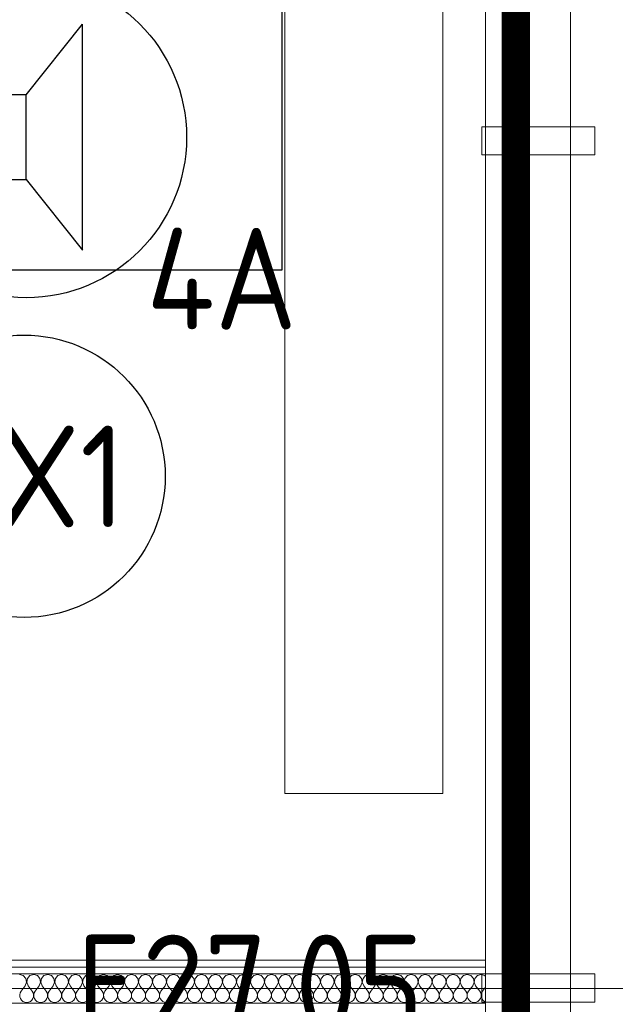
# Model space of a CAD drawing. Header units: millimetres. Extents: x -39149 to 267781, y -2340 to 58540.
# Tile 187 of 244: x 49511 to 50566, y 6872 to 8615. Entities that reach past the tile are written whole.
import ezdxf
from ezdxf.enums import TextEntityAlignment as Align

# ---------------------------------------------------------------- set-up
doc = ezdxf.new("R2010")
doc.units = ezdxf.units.MM
doc.header["$LTSCALE"] = 100
doc.header["$MEASUREMENT"] = 0
doc.linetypes.add('B0605', pattern=[141, 70, -35, 1, -35])
doc.linetypes.add('CENTER', pattern=[20, 12.5, -2.5, 2.5, -2.5])
for name, color, linetype in [('00  Bestaand', 7, 'Continuous'), ('000025--bestaand', 9, 'Continuous'), ('22 C Binnenwanden', 7, 'Continuous'), ('22 C Binnenwanden Doorsnede-arcering', 7, 'Continuous'), ('22 C Binnenwanden Laagscheidingslijnen', 7, 'Continuous'), ('45 Plafond', 7, 'Continuous'), ('73 Keuken', 7, 'Continuous'), ('A Stramien', 7, 'Continuous'), ('AL$1A---_ALGEMEEN--bestaand', 9, 'Continuous'), ('EL6122--_L', 4, 'Continuous'), ('EL6222--_KRACHT_230', 3, 'Continuous'), ('EL6311--_LICHT_BINNEN', 3, 'Continuous'), ('EL6421--_GELUID', 3, 'Continuous'), ('EL6521--bestaand', 7, 'Continuous'), ('handhaven - AL$1A---_ALGEMEEN', 8, 'Continuous'), ('INDELING--bestaand', 7, 'Continuous')]:
    doc.layers.add(name, color=color, linetype=linetype)
doc.styles.add('buro-012', font='isocp.shx', dxfattribs={"height": 120})
doc.styles.add('BURO-018', font='isocp.shx', dxfattribs={"height": 180})
doc.styles.add('GENERATED_STYLE_3', font='swiss.ttf', dxfattribs={"width": 0.96})
doc.styles.add('ISO25', font='ISO', dxfattribs={"height": 225})

# ---------------------------------------------------------------- blocks, each defined once
blk = doc.blocks.new('Slab_119_7', base_point=(34211.5, 612.1))
at = {"layer": '45 Plafond', "color": 8, "linetype": 'Continuous', "lineweight": 0}
blk.add_lwpolyline([(34211.5, 612.1, 0.066229), (50336.5, 5152.1), (50336.5, 11626.8), (48610, 11626.8), (48610, 11625), (43211.5, 11625), (43211.5, 5466.1), (41411.5, 5466.1), (41411.5, 10199.6), (34211.5, 10199.6)], format="xyb", close=True, dxfattribs=at)
blk = doc.blocks.new('Wall_59_7', base_point=(50411.5, 5109.8))
at = {"layer": '00  Bestaand', "color": 8, "linetype": 'Continuous', "lineweight": 0}
for p, q in [((50336.5, 11487.9), (50336.5, 5312.1)), ((50486.5, 5312.1), (50486.5, 11487.9))]:
    blk.add_line(p, q, dxfattribs=at)
blk = doc.blocks.new('Wall_224_7', base_point=(50329.8, 6875.9))
at = {"layer": '00  Bestaand', "color": 8, "linetype": 'Continuous', "lineweight": 0}
for p, q in [((50529.8, 6925.9), (50329.8, 6925.9)), ((50329.8, 6925.9), (50329.8, 6875.9)), ((50529.8, 6875.9), (50529.8, 6925.9)), ((50329.8, 6875.9), (50529.8, 6875.9))]:
    blk.add_line(p, q, dxfattribs=at)
blk = doc.blocks.new('Wall_225_7', base_point=(50329.8, 8375.9))
at = {"layer": '00  Bestaand', "color": 8, "linetype": 'Continuous', "lineweight": 0}
for p, q in [((50529.8, 8425.9), (50329.8, 8425.9)), ((50329.8, 8425.9), (50329.8, 8375.9)), ((50529.8, 8375.9), (50529.8, 8425.9)), ((50329.8, 8375.9), (50529.8, 8375.9))]:
    blk.add_line(p, q, dxfattribs=at)
blk = doc.blocks.new('*X908')
at = {"layer": '22 C Binnenwanden Doorsnede-arcering', "color": 8, "linetype": 'Continuous', "lineweight": 0}
for p, q in [((49517.9, 6922.9), (49511.4, 6924.8)), ((49522.5, 6917.9), (49517.9, 6922.9)), ((49529.7, 6922.9), (49525.1, 6917.9)), ((49536.2, 6924.8), (49529.7, 6922.9)), ((49542.7, 6922.9), (49536.2, 6924.8)), ((49547.3, 6917.9), (49542.7, 6922.9)), ((49554.4, 6922.9), (49549.9, 6917.9)), ((49561, 6924.8), (49554.4, 6922.9)), ((49567.5, 6922.9), (49561, 6924.8)), ((49572, 6917.9), (49567.5, 6922.9)), ((49579.2, 6922.9), (49574.6, 6917.9)), ((49585.7, 6924.8), (49579.2, 6922.9)), ((49592.2, 6922.9), (49585.7, 6924.8)), ((49596.8, 6917.9), (49592.2, 6922.9)), ((49604, 6922.9), (49599.4, 6917.9)), ((49610.5, 6924.8), (49604, 6922.9)), ((49617, 6922.9), (49610.5, 6924.8)), ((49621.6, 6917.9), (49617, 6922.9)), ((49628.7, 6922.9), (49624.2, 6917.9)), ((49635.2, 6924.8), (49628.7, 6922.9)), ((49641.7, 6922.9), (49635.2, 6924.8)), ((49646.3, 6917.9), (49641.7, 6922.9)), ((49653.5, 6922.9), (49648.9, 6917.9)), ((49660, 6924.8), (49653.5, 6922.9)), ((49666.5, 6922.9), (49660, 6924.8)), ((49671.1, 6917.9), (49666.5, 6922.9)), ((49678.3, 6922.9), (49673.7, 6917.9)), ((49684.8, 6924.8), (49678.3, 6922.9)), ((49691.3, 6922.9), (49684.8, 6924.8)), ((49695.8, 6917.9), (49691.3, 6922.9)), ((49703, 6922.9), (49698.4, 6917.9)), ((49709.5, 6924.8), (49703, 6922.9)), ((49716, 6922.9), (49709.5, 6924.8)), ((49720.6, 6917.9), (49716, 6922.9)), ((49727.8, 6922.9), (49723.2, 6917.9)), ((49734.3, 6924.8), (49727.8, 6922.9)), ((49740.8, 6922.9), (49734.3, 6924.8)), ((49745.4, 6917.9), (49740.8, 6922.9)), ((49752.5, 6922.9), (49748, 6917.9)), ((49759, 6924.8), (49752.5, 6922.9)), ((49765.6, 6922.9), (49759, 6924.8)), ((49770.1, 6917.9), (49765.6, 6922.9)), ((49777.3, 6922.9), (49772.7, 6917.9)), ((49783.8, 6924.8), (49777.3, 6922.9)), ((49790.3, 6922.9), (49783.8, 6924.8)), ((49794.9, 6917.9), (49790.3, 6922.9)), ((49802.1, 6922.9), (49797.5, 6917.9)), ((49808.6, 6924.8), (49802.1, 6922.9)), ((49815.1, 6922.9), (49808.6, 6924.8)), ((49819.6, 6917.9), (49815.1, 6922.9)), ((49826.8, 6922.9), (49822.3, 6917.9)), ((49833.3, 6924.8), (49826.8, 6922.9)), ((49839.8, 6922.9), (49833.3, 6924.8)), ((49844.4, 6917.9), (49839.8, 6922.9)), ((49851.6, 6922.9), (49847, 6917.9)), ((49858.1, 6924.8), (49851.6, 6922.9)), ((49864.6, 6922.9), (49858.1, 6924.8)), ((49869.2, 6917.9), (49864.6, 6922.9)), ((49876.3, 6922.9), (49871.8, 6917.9)), ((49882.9, 6924.8), (49876.3, 6922.9)), ((49889.4, 6922.9), (49882.9, 6924.8)), ((49893.9, 6917.9), (49889.4, 6922.9)), ((49901.1, 6922.9), (49896.5, 6917.9)), ((49907.6, 6924.8), (49901.1, 6922.9)), ((49914.1, 6922.9), (49907.6, 6924.8)), ((49918.7, 6917.9), (49914.1, 6922.9)), ((49925.9, 6922.9), (49921.3, 6917.9)), ((49932.4, 6924.8), (49925.9, 6922.9)), ((49938.9, 6922.9), (49932.4, 6924.8)), ((49943.5, 6917.9), (49938.9, 6922.9)), ((49950.6, 6922.9), (49946.1, 6917.9)), ((49957.1, 6924.8), (49950.6, 6922.9)), ((49963.7, 6922.9), (49957.1, 6924.8)), ((49968.2, 6917.9), (49963.7, 6922.9)), ((49975.4, 6922.9), (49970.8, 6917.9)), ((49981.9, 6924.8), (49975.4, 6922.9)), ((49988.4, 6922.9), (49981.9, 6924.8)), ((49993, 6917.9), (49988.4, 6922.9)), ((50000.2, 6922.9), (49995.6, 6917.9)), ((50006.7, 6924.8), (50000.2, 6922.9)), ((50013.2, 6922.9), (50006.7, 6924.8)), ((50017.7, 6917.9), (50013.2, 6922.9)), ((50024.9, 6922.9), (50020.4, 6917.9)), ((50031.4, 6924.8), (50024.9, 6922.9)), ((50037.9, 6922.9), (50031.4, 6924.8)), ((50042.5, 6917.9), (50037.9, 6922.9)), ((50049.7, 6922.9), (50045.1, 6917.9)), ((50056.2, 6924.8), (50049.7, 6922.9)), ((50062.7, 6922.9), (50056.2, 6924.8)), ((50067.3, 6917.9), (50062.7, 6922.9)), ((50074.4, 6922.9), (50069.9, 6917.9)), ((50081, 6924.8), (50074.4, 6922.9)), ((50087.5, 6922.9), (50081, 6924.8)), ((50092, 6917.9), (50087.5, 6922.9)), ((50099.2, 6922.9), (50094.6, 6917.9)), ((50105.7, 6924.8), (50099.2, 6922.9)), ((50112.2, 6922.9), (50105.7, 6924.8)), ((50116.8, 6917.9), (50112.2, 6922.9)), ((50124, 6922.9), (50119.4, 6917.9)), ((50130.5, 6924.8), (50124, 6922.9)), ((50137, 6922.9), (50130.5, 6924.8)), ((50141.6, 6917.9), (50137, 6922.9)), ((50148.7, 6922.9), (50144.2, 6917.9)), ((50155.2, 6924.8), (50148.7, 6922.9)), ((50161.7, 6922.9), (50155.2, 6924.8)), ((50166.3, 6917.9), (50161.7, 6922.9)), ((50173.5, 6922.9), (50168.9, 6917.9)), ((50180, 6924.8), (50173.5, 6922.9)), ((50186.5, 6922.9), (50180, 6924.8)), ((50191.1, 6917.9), (50186.5, 6922.9)), ((50198.3, 6922.9), (50193.7, 6917.9)), ((50204.8, 6924.8), (50198.3, 6922.9)), ((50211.3, 6922.9), (50204.8, 6924.8)), ((50215.8, 6917.9), (50211.3, 6922.9)), ((50223, 6922.9), (50218.4, 6917.9)), ((50229.5, 6924.8), (50223, 6922.9)), ((50236, 6922.9), (50229.5, 6924.8)), ((50240.6, 6917.9), (50236, 6922.9)), ((50247.8, 6922.9), (50243.2, 6917.9)), ((50254.3, 6924.8), (50247.8, 6922.9)), ((50260.8, 6922.9), (50254.3, 6924.8)), ((50265.4, 6917.9), (50260.8, 6922.9)), ((50272.5, 6922.9), (50268, 6917.9)), ((50279, 6924.8), (50272.5, 6922.9)), ((50285.6, 6922.9), (50279, 6924.8)), ((50290.1, 6917.9), (50285.6, 6922.9)), ((50297.3, 6922.9), (50292.7, 6917.9)), ((50303.8, 6924.8), (50297.3, 6922.9)), ((50310.3, 6922.9), (50303.8, 6924.8)), ((50314.9, 6917.9), (50310.3, 6922.9)), ((50322.1, 6922.9), (50317.5, 6917.9)), ((50328.6, 6924.8), (50322.1, 6922.9)), ((50335.1, 6922.9), (50328.6, 6924.8)), ((50336.5, 6921.4), (50335.1, 6922.9)), ((49521.3, 6905), (49513.9, 6895)), ((49521.3, 6905), (49523.8, 6911.3)), ((49523.8, 6911.3), (49522.5, 6917.9)), ((49525.1, 6917.9), (49523.9, 6911.3)), ((49523.9, 6911.3), (49526.3, 6905)), ((49526.3, 6905), (49533.7, 6895)), ((49546.1, 6905), (49538.7, 6895)), ((49546.1, 6905), (49548.5, 6911.3)), ((49548.5, 6911.3), (49547.3, 6917.9)), ((49549.9, 6917.9), (49548.6, 6911.3)), ((49548.6, 6911.3), (49551, 6905)), ((49551, 6905), (49558.5, 6895)), ((49570.9, 6905), (49563.4, 6895)), ((49570.9, 6905), (49573.3, 6911.3)), ((49573.3, 6911.3), (49572, 6917.9)), ((49574.6, 6917.9), (49573.4, 6911.3)), ((49573.4, 6911.3), (49575.8, 6905)), ((49575.8, 6905), (49583.2, 6895)), ((49595.6, 6905), (49588.2, 6895)), ((49595.6, 6905), (49598, 6911.3)), ((49598, 6911.3), (49596.8, 6917.9)), ((49599.4, 6917.9), (49598.1, 6911.3)), ((49598.1, 6911.3), (49600.6, 6905)), ((49600.6, 6905), (49608, 6895)), ((49620.4, 6905), (49613, 6895)), ((49620.4, 6905), (49622.8, 6911.3)), ((49622.8, 6911.3), (49621.6, 6917.9)), ((49624.2, 6917.9), (49622.9, 6911.3)), ((49622.9, 6911.3), (49625.3, 6905)), ((49625.3, 6905), (49632.8, 6895)), ((49645.1, 6905), (49637.7, 6895)), ((49645.1, 6905), (49647.6, 6911.3)), ((49647.6, 6911.3), (49646.3, 6917.9)), ((49648.9, 6917.9), (49647.7, 6911.3)), ((49647.7, 6911.3), (49650.1, 6905)), ((49650.1, 6905), (49657.5, 6895)), ((49669.9, 6905), (49662.5, 6895)), ((49669.9, 6905), (49672.3, 6911.3)), ((49672.3, 6911.3), (49671.1, 6917.9)), ((49673.7, 6917.9), (49672.4, 6911.3)), ((49672.4, 6911.3), (49674.9, 6905)), ((49674.9, 6905), (49682.3, 6895)), ((49694.7, 6905), (49687.2, 6895)), ((49694.7, 6905), (49697.1, 6911.3)), ((49697.1, 6911.3), (49695.8, 6917.9)), ((49698.4, 6917.9), (49697.2, 6911.3)), ((49697.2, 6911.3), (49699.6, 6905)), ((49699.6, 6905), (49707, 6895)), ((49719.4, 6905), (49712, 6895)), ((49719.4, 6905), (49721.9, 6911.3)), ((49721.9, 6911.3), (49720.6, 6917.9)), ((49723.2, 6917.9), (49722, 6911.3)), ((49722, 6911.3), (49724.4, 6905)), ((49724.4, 6905), (49731.8, 6895)), ((49744.2, 6905), (49736.8, 6895)), ((49744.2, 6905), (49746.6, 6911.3)), ((49746.6, 6911.3), (49745.4, 6917.9)), ((49748, 6917.9), (49746.7, 6911.3)), ((49746.7, 6911.3), (49749.1, 6905)), ((49749.1, 6905), (49756.6, 6895)), ((49769, 6905), (49761.5, 6895)), ((49769, 6905), (49771.4, 6911.3)), ((49771.4, 6911.3), (49770.1, 6917.9)), ((49772.7, 6917.9), (49771.5, 6911.3)), ((49771.5, 6911.3), (49773.9, 6905)), ((49773.9, 6905), (49781.3, 6895)), ((49793.7, 6905), (49786.3, 6895)), ((49793.7, 6905), (49796.1, 6911.3)), ((49796.1, 6911.3), (49794.9, 6917.9)), ((49797.5, 6917.9), (49796.2, 6911.3)), ((49796.2, 6911.3), (49798.7, 6905)), ((49798.7, 6905), (49806.1, 6895)), ((49818.5, 6905), (49811, 6895)), ((49818.5, 6905), (49820.9, 6911.3)), ((49820.9, 6911.3), (49819.6, 6917.9)), ((49822.3, 6917.9), (49821, 6911.3)), ((49821, 6911.3), (49823.4, 6905)), ((49823.4, 6905), (49830.9, 6895)), ((49843.2, 6905), (49835.8, 6895)), ((49843.2, 6905), (49845.7, 6911.3)), ((49845.7, 6911.3), (49844.4, 6917.9)), ((49847, 6917.9), (49845.8, 6911.3)), ((49845.8, 6911.3), (49848.2, 6905)), ((49848.2, 6905), (49855.6, 6895)), ((49868, 6905), (49860.6, 6895)), ((49868, 6905), (49870.4, 6911.3)), ((49870.4, 6911.3), (49869.2, 6917.9)), ((49871.8, 6917.9), (49870.5, 6911.3)), ((49870.5, 6911.3), (49873, 6905)), ((49873, 6905), (49880.4, 6895)), ((49892.8, 6905), (49885.3, 6895)), ((49892.8, 6905), (49895.2, 6911.3)), ((49895.2, 6911.3), (49893.9, 6917.9)), ((49896.5, 6917.9), (49895.3, 6911.3)), ((49895.3, 6911.3), (49897.7, 6905)), ((49897.7, 6905), (49905.1, 6895)), ((49917.5, 6905), (49910.1, 6895)), ((49917.5, 6905), (49919.9, 6911.3)), ((49919.9, 6911.3), (49918.7, 6917.9)), ((49921.3, 6917.9), (49920.1, 6911.3)), ((49920.1, 6911.3), (49922.5, 6905)), ((49922.5, 6905), (49929.9, 6895)), ((49942.3, 6905), (49934.9, 6895)), ((49942.3, 6905), (49944.7, 6911.3)), ((49944.7, 6911.3), (49943.5, 6917.9)), ((49946.1, 6917.9), (49944.8, 6911.3)), ((49944.8, 6911.3), (49947.2, 6905)), ((49947.2, 6905), (49954.7, 6895)), ((49967, 6905), (49959.6, 6895)), ((49967, 6905), (49969.5, 6911.3)), ((49969.5, 6911.3), (49968.2, 6917.9)), ((49970.8, 6917.9), (49969.6, 6911.3)), ((49969.6, 6911.3), (49972, 6905)), ((49972, 6905), (49979.4, 6895)), ((49991.8, 6905), (49984.4, 6895)), ((49991.8, 6905), (49994.2, 6911.3)), ((49994.2, 6911.3), (49993, 6917.9)), ((49995.6, 6917.9), (49994.3, 6911.3)), ((49994.3, 6911.3), (49996.8, 6905)), ((49996.8, 6905), (50004.2, 6895)), ((50016.6, 6905), (50009.1, 6895)), ((50016.6, 6905), (50019, 6911.3)), ((50019, 6911.3), (50017.7, 6917.9)), ((50020.4, 6917.9), (50019.1, 6911.3)), ((50019.1, 6911.3), (50021.5, 6905)), ((50021.5, 6905), (50029, 6895)), ((50041.3, 6905), (50033.9, 6895)), ((50041.3, 6905), (50043.8, 6911.3)), ((50043.8, 6911.3), (50042.5, 6917.9)), ((50045.1, 6917.9), (50043.9, 6911.3)), ((50043.9, 6911.3), (50046.3, 6905)), ((50046.3, 6905), (50053.7, 6895)), ((50066.1, 6905), (50058.7, 6895)), ((50066.1, 6905), (50068.5, 6911.3)), ((50068.5, 6911.3), (50067.3, 6917.9)), ((50069.9, 6917.9), (50068.6, 6911.3)), ((50068.6, 6911.3), (50071, 6905)), ((50071, 6905), (50078.5, 6895)), ((50090.9, 6905), (50083.4, 6895)), ((50090.9, 6905), (50093.3, 6911.3)), ((50093.3, 6911.3), (50092, 6917.9)), ((50094.6, 6917.9), (50093.4, 6911.3)), ((50093.4, 6911.3), (50095.8, 6905)), ((50095.8, 6905), (50103.2, 6895)), ((50115.6, 6905), (50108.2, 6895)), ((50115.6, 6905), (50118, 6911.3)), ((50118, 6911.3), (50116.8, 6917.9)), ((50119.4, 6917.9), (50118.1, 6911.3)), ((50118.1, 6911.3), (50120.6, 6905)), ((50120.6, 6905), (50128, 6895)), ((50140.4, 6905), (50133, 6895)), ((50140.4, 6905), (50142.8, 6911.3)), ((50142.8, 6911.3), (50141.6, 6917.9)), ((50144.2, 6917.9), (50142.9, 6911.3)), ((50142.9, 6911.3), (50145.3, 6905)), ((50145.3, 6905), (50152.8, 6895)), ((50165.1, 6905), (50157.7, 6895)), ((50165.1, 6905), (50167.6, 6911.3)), ((50167.6, 6911.3), (50166.3, 6917.9)), ((50168.9, 6917.9), (50167.7, 6911.3)), ((50167.7, 6911.3), (50170.1, 6905)), ((50170.1, 6905), (50177.5, 6895)), ((50189.9, 6905), (50182.5, 6895)), ((50189.9, 6905), (50192.3, 6911.3)), ((50192.3, 6911.3), (50191.1, 6917.9)), ((50193.7, 6917.9), (50192.4, 6911.3)), ((50192.4, 6911.3), (50194.9, 6905)), ((50194.9, 6905), (50202.3, 6895)), ((50214.7, 6905), (50207.2, 6895)), ((50214.7, 6905), (50217.1, 6911.3)), ((50217.1, 6911.3), (50215.8, 6917.9)), ((50218.4, 6917.9), (50217.2, 6911.3)), ((50217.2, 6911.3), (50219.6, 6905)), ((50219.6, 6905), (50227, 6895)), ((50239.4, 6905), (50232, 6895)), ((50239.4, 6905), (50241.9, 6911.3)), ((50241.9, 6911.3), (50240.6, 6917.9)), ((50243.2, 6917.9), (50242, 6911.3)), ((50242, 6911.3), (50244.4, 6905)), ((50244.4, 6905), (50251.8, 6895)), ((50264.2, 6905), (50256.8, 6895)), ((50264.2, 6905), (50266.6, 6911.3)), ((50266.6, 6911.3), (50265.4, 6917.9)), ((50268, 6917.9), (50266.7, 6911.3)), ((50266.7, 6911.3), (50269.1, 6905)), ((50269.1, 6905), (50276.6, 6895)), ((50289, 6905), (50281.5, 6895)), ((50289, 6905), (50291.4, 6911.3)), ((50291.4, 6911.3), (50290.1, 6917.9)), ((50292.7, 6917.9), (50291.5, 6911.3)), ((50291.5, 6911.3), (50293.9, 6905)), ((50293.9, 6905), (50301.3, 6895)), ((50313.7, 6905), (50306.3, 6895)), ((50313.7, 6905), (50316.1, 6911.3)), ((50316.1, 6911.3), (50314.9, 6917.9)), ((50317.5, 6917.9), (50316.2, 6911.3)), ((50316.2, 6911.3), (50318.7, 6905)), ((50318.7, 6905), (50326.1, 6895)), ((49512.3, 6892.1), (49511.5, 6888.7)), ((49511.5, 6888.7), (49511.6, 6885.3)), ((49513.9, 6895), (49512.3, 6892.1)), ((49535.4, 6892.1), (49533.7, 6895)), ((49536.1, 6888.7), (49535.4, 6892.1)), ((49536, 6885.3), (49536.1, 6888.7)), ((49537, 6892.1), (49536.2, 6888.7)), ((49536.2, 6888.7), (49536.4, 6885.3)), ((49538.7, 6895), (49537, 6892.1)), ((49560.1, 6892.1), (49558.5, 6895)), ((49560.9, 6888.7), (49560.1, 6892.1)), ((49560.7, 6885.3), (49560.9, 6888.7)), ((49561.8, 6892.1), (49561, 6888.7)), ((49561, 6888.7), (49561.2, 6885.3)), ((49563.4, 6895), (49561.8, 6892.1)), ((49584.9, 6892.1), (49583.2, 6895)), ((49585.7, 6888.7), (49584.9, 6892.1)), ((49585.5, 6885.3), (49585.7, 6888.7)), ((49586.5, 6892.1), (49585.8, 6888.7)), ((49585.8, 6888.7), (49585.9, 6885.3)), ((49588.2, 6895), (49586.5, 6892.1)), ((49609.7, 6892.1), (49608, 6895)), ((49610.4, 6888.7), (49609.7, 6892.1)), ((49610.3, 6885.3), (49610.4, 6888.7)), ((49611.3, 6892.1), (49610.5, 6888.7)), ((49610.5, 6888.7), (49610.7, 6885.3)), ((49613, 6895), (49611.3, 6892.1)), ((49634.4, 6892.1), (49632.8, 6895)), ((49635.2, 6888.7), (49634.4, 6892.1)), ((49635, 6885.3), (49635.2, 6888.7)), ((49636.1, 6892.1), (49635.3, 6888.7)), ((49635.3, 6888.7), (49635.5, 6885.3)), ((49637.7, 6895), (49636.1, 6892.1)), ((49659.2, 6892.1), (49657.5, 6895)), ((49659.9, 6888.7), (49659.2, 6892.1)), ((49659.8, 6885.3), (49659.9, 6888.7)), ((49660.8, 6892.1), (49660.1, 6888.7)), ((49660.1, 6888.7), (49660.2, 6885.3)), ((49662.5, 6895), (49660.8, 6892.1)), ((49683.9, 6892.1), (49682.3, 6895)), ((49684.7, 6888.7), (49683.9, 6892.1)), ((49684.5, 6885.3), (49684.7, 6888.7)), ((49685.6, 6892.1), (49684.8, 6888.7)), ((49684.8, 6888.7), (49685, 6885.3)), ((49687.2, 6895), (49685.6, 6892.1)), ((49708.7, 6892.1), (49707, 6895)), ((49709.5, 6888.7), (49708.7, 6892.1)), ((49709.3, 6885.3), (49709.5, 6888.7)), ((49710.3, 6892.1), (49709.6, 6888.7)), ((49709.6, 6888.7), (49709.7, 6885.3)), ((49712, 6895), (49710.3, 6892.1)), ((49733.5, 6892.1), (49731.8, 6895)), ((49734.2, 6888.7), (49733.5, 6892.1)), ((49734.1, 6885.3), (49734.2, 6888.7)), ((49735.1, 6892.1), (49734.3, 6888.7)), ((49734.3, 6888.7), (49734.5, 6885.3)), ((49736.8, 6895), (49735.1, 6892.1)), ((49758.2, 6892.1), (49756.6, 6895)), ((49759, 6888.7), (49758.2, 6892.1)), ((49758.8, 6885.3), (49759, 6888.7)), ((49759.9, 6892.1), (49759.1, 6888.7)), ((49759.1, 6888.7), (49759.3, 6885.3)), ((49761.5, 6895), (49759.9, 6892.1)), ((49783, 6892.1), (49781.3, 6895)), ((49783.8, 6888.7), (49783, 6892.1)), ((49783.6, 6885.3), (49783.8, 6888.7)), ((49784.6, 6892.1), (49783.9, 6888.7)), ((49783.9, 6888.7), (49784, 6885.3)), ((49786.3, 6895), (49784.6, 6892.1)), ((49807.7, 6892.1), (49806.1, 6895)), ((49808.5, 6888.7), (49807.7, 6892.1)), ((49808.4, 6885.3), (49808.5, 6888.7)), ((49809.4, 6892.1), (49808.6, 6888.7)), ((49808.6, 6888.7), (49808.8, 6885.3)), ((49811, 6895), (49809.4, 6892.1)), ((49832.5, 6892.1), (49830.9, 6895)), ((49833.3, 6888.7), (49832.5, 6892.1)), ((49833.1, 6885.3), (49833.3, 6888.7)), ((49834.2, 6892.1), (49833.4, 6888.7)), ((49833.4, 6888.7), (49833.5, 6885.3)), ((49835.8, 6895), (49834.2, 6892.1)), ((49857.3, 6892.1), (49855.6, 6895)), ((49858, 6888.7), (49857.3, 6892.1)), ((49857.9, 6885.3), (49858, 6888.7)), ((49858.9, 6892.1), (49858.1, 6888.7)), ((49858.1, 6888.7), (49858.3, 6885.3)), ((49860.6, 6895), (49858.9, 6892.1)), ((49882, 6892.1), (49880.4, 6895)), ((49882.8, 6888.7), (49882, 6892.1)), ((49882.6, 6885.3), (49882.8, 6888.7)), ((49883.7, 6892.1), (49882.9, 6888.7)), ((49882.9, 6888.7), (49883.1, 6885.3)), ((49885.3, 6895), (49883.7, 6892.1)), ((49906.8, 6892.1), (49905.1, 6895)), ((49907.6, 6888.7), (49906.8, 6892.1)), ((49907.4, 6885.3), (49907.6, 6888.7)), ((49908.4, 6892.1), (49907.7, 6888.7)), ((49907.7, 6888.7), (49907.8, 6885.3)), ((49910.1, 6895), (49908.4, 6892.1)), ((49931.6, 6892.1), (49929.9, 6895)), ((49932.3, 6888.7), (49931.6, 6892.1)), ((49932.2, 6885.3), (49932.3, 6888.7)), ((49933.2, 6892.1), (49932.4, 6888.7)), ((49932.4, 6888.7), (49932.6, 6885.3)), ((49934.9, 6895), (49933.2, 6892.1)), ((49956.3, 6892.1), (49954.7, 6895)), ((49957.1, 6888.7), (49956.3, 6892.1)), ((49956.9, 6885.3), (49957.1, 6888.7)), ((49958, 6892.1), (49957.2, 6888.7)), ((49957.2, 6888.7), (49957.4, 6885.3)), ((49959.6, 6895), (49958, 6892.1)), ((49981.1, 6892.1), (49979.4, 6895)), ((49981.9, 6888.7), (49981.1, 6892.1)), ((49981.7, 6885.3), (49981.9, 6888.7)), ((49982.7, 6892.1), (49982, 6888.7)), ((49982, 6888.7), (49982.1, 6885.3)), ((49984.4, 6895), (49982.7, 6892.1)), ((50005.8, 6892.1), (50004.2, 6895)), ((50006.6, 6888.7), (50005.8, 6892.1)), ((50006.5, 6885.3), (50006.6, 6888.7)), ((50007.5, 6892.1), (50006.7, 6888.7)), ((50006.7, 6888.7), (50006.9, 6885.3)), ((50009.1, 6895), (50007.5, 6892.1)), ((50030.6, 6892.1), (50029, 6895)), ((50031.4, 6888.7), (50030.6, 6892.1)), ((50031.2, 6885.3), (50031.4, 6888.7)), ((50032.3, 6892.1), (50031.5, 6888.7)), ((50031.5, 6888.7), (50031.6, 6885.3)), ((50033.9, 6895), (50032.3, 6892.1)), ((50055.4, 6892.1), (50053.7, 6895)), ((50056.1, 6888.7), (50055.4, 6892.1)), ((50056, 6885.3), (50056.1, 6888.7)), ((50057, 6892.1), (50056.2, 6888.7)), ((50056.2, 6888.7), (50056.4, 6885.3)), ((50058.7, 6895), (50057, 6892.1)), ((50080.1, 6892.1), (50078.5, 6895)), ((50080.9, 6888.7), (50080.1, 6892.1)), ((50080.7, 6885.3), (50080.9, 6888.7)), ((50081.8, 6892.1), (50081, 6888.7)), ((50081, 6888.7), (50081.2, 6885.3)), ((50083.4, 6895), (50081.8, 6892.1)), ((50104.9, 6892.1), (50103.2, 6895)), ((50105.7, 6888.7), (50104.9, 6892.1)), ((50105.5, 6885.3), (50105.7, 6888.7)), ((50106.5, 6892.1), (50105.8, 6888.7)), ((50105.8, 6888.7), (50105.9, 6885.3)), ((50108.2, 6895), (50106.5, 6892.1)), ((50129.7, 6892.1), (50128, 6895)), ((50130.4, 6888.7), (50129.7, 6892.1)), ((50130.3, 6885.3), (50130.4, 6888.7)), ((50131.3, 6892.1), (50130.5, 6888.7)), ((50130.5, 6888.7), (50130.7, 6885.3)), ((50133, 6895), (50131.3, 6892.1)), ((50154.4, 6892.1), (50152.8, 6895)), ((50155.2, 6888.7), (50154.4, 6892.1)), ((50155, 6885.3), (50155.2, 6888.7)), ((50156.1, 6892.1), (50155.3, 6888.7)), ((50155.3, 6888.7), (50155.5, 6885.3)), ((50157.7, 6895), (50156.1, 6892.1)), ((50179.2, 6892.1), (50177.5, 6895)), ((50179.9, 6888.7), (50179.2, 6892.1)), ((50179.8, 6885.3), (50179.9, 6888.7)), ((50180.8, 6892.1), (50180.1, 6888.7)), ((50180.1, 6888.7), (50180.2, 6885.3)), ((50182.5, 6895), (50180.8, 6892.1)), ((50203.9, 6892.1), (50202.3, 6895)), ((50204.7, 6888.7), (50203.9, 6892.1)), ((50204.5, 6885.3), (50204.7, 6888.7)), ((50205.6, 6892.1), (50204.8, 6888.7)), ((50204.8, 6888.7), (50205, 6885.3)), ((50207.2, 6895), (50205.6, 6892.1)), ((50228.7, 6892.1), (50227, 6895)), ((50229.5, 6888.7), (50228.7, 6892.1)), ((50229.3, 6885.3), (50229.5, 6888.7)), ((50230.3, 6892.1), (50229.6, 6888.7)), ((50229.6, 6888.7), (50229.7, 6885.3)), ((50232, 6895), (50230.3, 6892.1)), ((50253.5, 6892.1), (50251.8, 6895)), ((50254.2, 6888.7), (50253.5, 6892.1)), ((50254.1, 6885.3), (50254.2, 6888.7)), ((50255.1, 6892.1), (50254.3, 6888.7)), ((50254.3, 6888.7), (50254.5, 6885.3)), ((50256.8, 6895), (50255.1, 6892.1)), ((50278.2, 6892.1), (50276.6, 6895)), ((50279, 6888.7), (50278.2, 6892.1)), ((50278.8, 6885.3), (50279, 6888.7)), ((50279.9, 6892.1), (50279.1, 6888.7)), ((50279.1, 6888.7), (50279.3, 6885.3)), ((50281.5, 6895), (50279.9, 6892.1)), ((50303, 6892.1), (50301.3, 6895)), ((50303.8, 6888.7), (50303, 6892.1)), ((50303.6, 6885.3), (50303.8, 6888.7)), ((50304.6, 6892.1), (50303.9, 6888.7)), ((50303.9, 6888.7), (50304, 6885.3)), ((50306.3, 6895), (50304.6, 6892.1)), ((50327.7, 6892.1), (50326.1, 6895)), ((50328.5, 6888.7), (50327.7, 6892.1)), ((50328.4, 6885.3), (50328.5, 6888.7)), ((50329.4, 6892.1), (50328.6, 6888.7)), ((50328.6, 6888.7), (50328.8, 6885.3)), ((50331, 6895), (50329.4, 6892.1)), ((50336.5, 6902.3), (50331, 6895)), ((49511.6, 6885.3), (49512.7, 6882.1)), ((49512.7, 6882.1), (49514.7, 6879.3)), ((49514.7, 6879.3), (49517.3, 6877.1)), ((49517.3, 6877.1), (49520.4, 6875.7)), ((49520.4, 6875.7), (49523.8, 6875.2)), ((49523.8, 6875.2), (49527.2, 6875.7)), ((49527.2, 6875.7), (49530.3, 6877.1)), ((49530.3, 6877.1), (49532.9, 6879.3)), ((49532.9, 6879.3), (49534.9, 6882.1)), ((49534.9, 6882.1), (49536, 6885.3)), ((49536.4, 6885.3), (49537.5, 6882.1)), ((49537.5, 6882.1), (49539.4, 6879.3)), ((49539.4, 6879.3), (49542.1, 6877.1)), ((49542.1, 6877.1), (49545.2, 6875.7)), ((49545.2, 6875.7), (49548.6, 6875.2)), ((49548.6, 6875.2), (49552, 6875.7)), ((49552, 6875.7), (49555.1, 6877.1)), ((49555.1, 6877.1), (49557.7, 6879.3)), ((49557.7, 6879.3), (49559.6, 6882.1)), ((49559.6, 6882.1), (49560.7, 6885.3)), ((49561.2, 6885.3), (49562.3, 6882.1)), ((49562.3, 6882.1), (49564.2, 6879.3)), ((49564.2, 6879.3), (49566.8, 6877.1)), ((49566.8, 6877.1), (49570, 6875.7)), ((49570, 6875.7), (49573.3, 6875.2)), ((49573.3, 6875.2), (49576.7, 6875.7)), ((49576.7, 6875.7), (49579.8, 6877.1)), ((49579.8, 6877.1), (49582.5, 6879.3)), ((49582.5, 6879.3), (49584.4, 6882.1)), ((49584.4, 6882.1), (49585.5, 6885.3)), ((49585.9, 6885.3), (49587, 6882.1)), ((49587, 6882.1), (49589, 6879.3)), ((49589, 6879.3), (49591.6, 6877.1)), ((49591.6, 6877.1), (49594.7, 6875.7)), ((49594.7, 6875.7), (49598.1, 6875.2)), ((49598.1, 6875.2), (49601.5, 6875.7)), ((49601.5, 6875.7), (49604.6, 6877.1)), ((49604.6, 6877.1), (49607.2, 6879.3)), ((49607.2, 6879.3), (49609.2, 6882.1)), ((49609.2, 6882.1), (49610.3, 6885.3)), ((49610.7, 6885.3), (49611.8, 6882.1)), ((49611.8, 6882.1), (49613.7, 6879.3)), ((49613.7, 6879.3), (49616.3, 6877.1)), ((49616.3, 6877.1), (49619.5, 6875.7)), ((49619.5, 6875.7), (49622.9, 6875.2)), ((49622.9, 6875.2), (49626.2, 6875.7)), ((49626.2, 6875.7), (49629.4, 6877.1)), ((49629.4, 6877.1), (49632, 6879.3)), ((49632, 6879.3), (49633.9, 6882.1)), ((49633.9, 6882.1), (49635, 6885.3)), ((49635.5, 6885.3), (49636.5, 6882.1)), ((49636.5, 6882.1), (49638.5, 6879.3)), ((49638.5, 6879.3), (49641.1, 6877.1)), ((49641.1, 6877.1), (49644.2, 6875.7)), ((49644.2, 6875.7), (49647.6, 6875.2)), ((49647.6, 6875.2), (49651, 6875.7)), ((49651, 6875.7), (49654.1, 6877.1)), ((49654.1, 6877.1), (49656.8, 6879.3)), ((49656.8, 6879.3), (49658.7, 6882.1)), ((49658.7, 6882.1), (49659.8, 6885.3)), ((49660.2, 6885.3), (49661.3, 6882.1)), ((49661.3, 6882.1), (49663.2, 6879.3)), ((49663.2, 6879.3), (49665.9, 6877.1)), ((49665.9, 6877.1), (49669, 6875.7)), ((49669, 6875.7), (49672.4, 6875.2)), ((49672.4, 6875.2), (49675.8, 6875.7)), ((49675.8, 6875.7), (49678.9, 6877.1)), ((49678.9, 6877.1), (49681.5, 6879.3)), ((49681.5, 6879.3), (49683.5, 6882.1)), ((49683.5, 6882.1), (49684.5, 6885.3)), ((49685, 6885.3), (49686.1, 6882.1)), ((49686.1, 6882.1), (49688, 6879.3)), ((49688, 6879.3), (49690.6, 6877.1)), ((49690.6, 6877.1), (49693.8, 6875.7)), ((49693.8, 6875.7), (49697.1, 6875.2)), ((49697.1, 6875.2), (49700.5, 6875.7)), ((49700.5, 6875.7), (49703.7, 6877.1)), ((49703.7, 6877.1), (49706.3, 6879.3)), ((49706.3, 6879.3), (49708.2, 6882.1)), ((49708.2, 6882.1), (49709.3, 6885.3)), ((49709.7, 6885.3), (49710.8, 6882.1)), ((49710.8, 6882.1), (49712.8, 6879.3)), ((49712.8, 6879.3), (49715.4, 6877.1)), ((49715.4, 6877.1), (49718.5, 6875.7)), ((49718.5, 6875.7), (49721.9, 6875.2)), ((49721.9, 6875.2), (49725.3, 6875.7)), ((49725.3, 6875.7), (49728.4, 6877.1)), ((49728.4, 6877.1), (49731, 6879.3)), ((49731, 6879.3), (49733, 6882.1)), ((49733, 6882.1), (49734.1, 6885.3)), ((49734.5, 6885.3), (49735.6, 6882.1)), ((49735.6, 6882.1), (49737.5, 6879.3)), ((49737.5, 6879.3), (49740.2, 6877.1)), ((49740.2, 6877.1), (49743.3, 6875.7)), ((49743.3, 6875.7), (49746.7, 6875.2)), ((49746.7, 6875.2), (49750, 6875.7)), ((49750, 6875.7), (49753.2, 6877.1)), ((49753.2, 6877.1), (49755.8, 6879.3)), ((49755.8, 6879.3), (49757.7, 6882.1)), ((49757.7, 6882.1), (49758.8, 6885.3)), ((49759.3, 6885.3), (49760.4, 6882.1)), ((49760.4, 6882.1), (49762.3, 6879.3)), ((49762.3, 6879.3), (49764.9, 6877.1)), ((49764.9, 6877.1), (49768, 6875.7)), ((49768, 6875.7), (49771.4, 6875.2)), ((49771.4, 6875.2), (49774.8, 6875.7)), ((49774.8, 6875.7), (49777.9, 6877.1)), ((49777.9, 6877.1), (49780.6, 6879.3)), ((49780.6, 6879.3), (49782.5, 6882.1)), ((49782.5, 6882.1), (49783.6, 6885.3)), ((49784, 6885.3), (49785.1, 6882.1)), ((49785.1, 6882.1), (49787.1, 6879.3)), ((49787.1, 6879.3), (49789.7, 6877.1)), ((49789.7, 6877.1), (49792.8, 6875.7)), ((49792.8, 6875.7), (49796.2, 6875.2)), ((49796.2, 6875.2), (49799.6, 6875.7)), ((49799.6, 6875.7), (49802.7, 6877.1)), ((49802.7, 6877.1), (49805.3, 6879.3)), ((49805.3, 6879.3), (49807.3, 6882.1)), ((49807.3, 6882.1), (49808.4, 6885.3)), ((49808.8, 6885.3), (49809.9, 6882.1)), ((49809.9, 6882.1), (49811.8, 6879.3)), ((49811.8, 6879.3), (49814.4, 6877.1)), ((49814.4, 6877.1), (49817.6, 6875.7)), ((49817.6, 6875.7), (49821, 6875.2)), ((49821, 6875.2), (49824.3, 6875.7)), ((49824.3, 6875.7), (49827.5, 6877.1)), ((49827.5, 6877.1), (49830.1, 6879.3)), ((49830.1, 6879.3), (49832, 6882.1)), ((49832, 6882.1), (49833.1, 6885.3)), ((49833.5, 6885.3), (49834.6, 6882.1)), ((49834.6, 6882.1), (49836.6, 6879.3)), ((49836.6, 6879.3), (49839.2, 6877.1)), ((49839.2, 6877.1), (49842.3, 6875.7)), ((49842.3, 6875.7), (49845.7, 6875.2)), ((49845.7, 6875.2), (49849.1, 6875.7)), ((49849.1, 6875.7), (49852.2, 6877.1)), ((49852.2, 6877.1), (49854.9, 6879.3)), ((49854.9, 6879.3), (49856.8, 6882.1)), ((49856.8, 6882.1), (49857.9, 6885.3)), ((49858.3, 6885.3), (49859.4, 6882.1)), ((49859.4, 6882.1), (49861.3, 6879.3)), ((49861.3, 6879.3), (49864, 6877.1)), ((49864, 6877.1), (49867.1, 6875.7)), ((49867.1, 6875.7), (49870.5, 6875.2)), ((49870.5, 6875.2), (49873.9, 6875.7)), ((49873.9, 6875.7), (49877, 6877.1)), ((49877, 6877.1), (49879.6, 6879.3)), ((49879.6, 6879.3), (49881.6, 6882.1)), ((49881.6, 6882.1), (49882.6, 6885.3)), ((49883.1, 6885.3), (49884.2, 6882.1)), ((49884.2, 6882.1), (49886.1, 6879.3)), ((49886.1, 6879.3), (49888.7, 6877.1)), ((49888.7, 6877.1), (49891.9, 6875.7)), ((49891.9, 6875.7), (49895.2, 6875.2)), ((49895.2, 6875.2), (49898.6, 6875.7)), ((49898.6, 6875.7), (49901.7, 6877.1)), ((49901.7, 6877.1), (49904.4, 6879.3)), ((49904.4, 6879.3), (49906.3, 6882.1)), ((49906.3, 6882.1), (49907.4, 6885.3)), ((49907.8, 6885.3), (49908.9, 6882.1)), ((49908.9, 6882.1), (49910.9, 6879.3)), ((49910.9, 6879.3), (49913.5, 6877.1)), ((49913.5, 6877.1), (49916.6, 6875.7)), ((49916.6, 6875.7), (49920, 6875.2)), ((49920, 6875.2), (49923.4, 6875.7)), ((49923.4, 6875.7), (49926.5, 6877.1)), ((49926.5, 6877.1), (49929.1, 6879.3)), ((49929.1, 6879.3), (49931.1, 6882.1)), ((49931.1, 6882.1), (49932.2, 6885.3)), ((49932.6, 6885.3), (49933.7, 6882.1)), ((49933.7, 6882.1), (49935.6, 6879.3)), ((49935.6, 6879.3), (49938.3, 6877.1)), ((49938.3, 6877.1), (49941.4, 6875.7)), ((49941.4, 6875.7), (49944.8, 6875.2)), ((49944.8, 6875.2), (49948.1, 6875.7)), ((49948.1, 6875.7), (49951.3, 6877.1)), ((49951.3, 6877.1), (49953.9, 6879.3)), ((49953.9, 6879.3), (49955.8, 6882.1)), ((49955.8, 6882.1), (49956.9, 6885.3)), ((49957.4, 6885.3), (49958.4, 6882.1)), ((49958.4, 6882.1), (49960.4, 6879.3)), ((49960.4, 6879.3), (49963, 6877.1)), ((49963, 6877.1), (49966.1, 6875.7)), ((49966.1, 6875.7), (49969.5, 6875.2)), ((49969.5, 6875.2), (49972.9, 6875.7)), ((49972.9, 6875.7), (49976, 6877.1)), ((49976, 6877.1), (49978.7, 6879.3)), ((49978.7, 6879.3), (49980.6, 6882.1)), ((49980.6, 6882.1), (49981.7, 6885.3)), ((49982.1, 6885.3), (49983.2, 6882.1)), ((49983.2, 6882.1), (49985.1, 6879.3)), ((49985.1, 6879.3), (49987.8, 6877.1)), ((49987.8, 6877.1), (49990.9, 6875.7)), ((49990.9, 6875.7), (49994.3, 6875.2)), ((49994.3, 6875.2), (49997.7, 6875.7)), ((49997.7, 6875.7), (50000.8, 6877.1)), ((50000.8, 6877.1), (50003.4, 6879.3)), ((50003.4, 6879.3), (50005.4, 6882.1)), ((50005.4, 6882.1), (50006.5, 6885.3)), ((50006.9, 6885.3), (50008, 6882.1)), ((50008, 6882.1), (50009.9, 6879.3)), ((50009.9, 6879.3), (50012.5, 6877.1)), ((50012.5, 6877.1), (50015.7, 6875.7)), ((50015.7, 6875.7), (50019, 6875.2)), ((50019, 6875.2), (50022.4, 6875.7)), ((50022.4, 6875.7), (50025.6, 6877.1)), ((50025.6, 6877.1), (50028.2, 6879.3)), ((50028.2, 6879.3), (50030.1, 6882.1)), ((50030.1, 6882.1), (50031.2, 6885.3)), ((50031.6, 6885.3), (50032.7, 6882.1)), ((50032.7, 6882.1), (50034.7, 6879.3)), ((50034.7, 6879.3), (50037.3, 6877.1)), ((50037.3, 6877.1), (50040.4, 6875.7)), ((50040.4, 6875.7), (50043.8, 6875.2)), ((50043.8, 6875.2), (50047.2, 6875.7)), ((50047.2, 6875.7), (50050.3, 6877.1)), ((50050.3, 6877.1), (50052.9, 6879.3)), ((50052.9, 6879.3), (50054.9, 6882.1)), ((50054.9, 6882.1), (50056, 6885.3)), ((50056.4, 6885.3), (50057.5, 6882.1)), ((50057.5, 6882.1), (50059.4, 6879.3)), ((50059.4, 6879.3), (50062.1, 6877.1)), ((50062.1, 6877.1), (50065.2, 6875.7)), ((50065.2, 6875.7), (50068.6, 6875.2)), ((50068.6, 6875.2), (50072, 6875.7)), ((50072, 6875.7), (50075.1, 6877.1)), ((50075.1, 6877.1), (50077.7, 6879.3)), ((50077.7, 6879.3), (50079.6, 6882.1)), ((50079.6, 6882.1), (50080.7, 6885.3)), ((50081.2, 6885.3), (50082.3, 6882.1)), ((50082.3, 6882.1), (50084.2, 6879.3)), ((50084.2, 6879.3), (50086.8, 6877.1)), ((50086.8, 6877.1), (50090, 6875.7)), ((50090, 6875.7), (50093.3, 6875.2)), ((50093.3, 6875.2), (50096.7, 6875.7)), ((50096.7, 6875.7), (50099.8, 6877.1)), ((50099.8, 6877.1), (50102.5, 6879.3)), ((50102.5, 6879.3), (50104.4, 6882.1)), ((50104.4, 6882.1), (50105.5, 6885.3)), ((50105.9, 6885.3), (50107, 6882.1)), ((50107, 6882.1), (50109, 6879.3)), ((50109, 6879.3), (50111.6, 6877.1)), ((50111.6, 6877.1), (50114.7, 6875.7)), ((50114.7, 6875.7), (50118.1, 6875.2)), ((50118.1, 6875.2), (50121.5, 6875.7)), ((50121.5, 6875.7), (50124.6, 6877.1)), ((50124.6, 6877.1), (50127.2, 6879.3)), ((50127.2, 6879.3), (50129.2, 6882.1)), ((50129.2, 6882.1), (50130.3, 6885.3)), ((50130.7, 6885.3), (50131.8, 6882.1)), ((50131.8, 6882.1), (50133.7, 6879.3)), ((50133.7, 6879.3), (50136.3, 6877.1)), ((50136.3, 6877.1), (50139.5, 6875.7)), ((50139.5, 6875.7), (50142.9, 6875.2)), ((50142.9, 6875.2), (50146.2, 6875.7)), ((50146.2, 6875.7), (50149.4, 6877.1)), ((50149.4, 6877.1), (50152, 6879.3)), ((50152, 6879.3), (50153.9, 6882.1)), ((50153.9, 6882.1), (50155, 6885.3)), ((50155.5, 6885.3), (50156.5, 6882.1)), ((50156.5, 6882.1), (50158.5, 6879.3)), ((50158.5, 6879.3), (50161.1, 6877.1)), ((50161.1, 6877.1), (50164.2, 6875.7)), ((50164.2, 6875.7), (50167.6, 6875.2)), ((50167.6, 6875.2), (50171, 6875.7)), ((50171, 6875.7), (50174.1, 6877.1)), ((50174.1, 6877.1), (50176.8, 6879.3)), ((50176.8, 6879.3), (50178.7, 6882.1)), ((50178.7, 6882.1), (50179.8, 6885.3)), ((50180.2, 6885.3), (50181.3, 6882.1)), ((50181.3, 6882.1), (50183.2, 6879.3)), ((50183.2, 6879.3), (50185.9, 6877.1)), ((50185.9, 6877.1), (50189, 6875.7)), ((50189, 6875.7), (50192.4, 6875.2)), ((50192.4, 6875.2), (50195.8, 6875.7)), ((50195.8, 6875.7), (50198.9, 6877.1)), ((50198.9, 6877.1), (50201.5, 6879.3)), ((50201.5, 6879.3), (50203.5, 6882.1)), ((50203.5, 6882.1), (50204.5, 6885.3)), ((50205, 6885.3), (50206.1, 6882.1)), ((50206.1, 6882.1), (50208, 6879.3)), ((50208, 6879.3), (50210.6, 6877.1)), ((50210.6, 6877.1), (50213.8, 6875.7)), ((50213.8, 6875.7), (50217.1, 6875.2)), ((50217.1, 6875.2), (50220.5, 6875.7)), ((50220.5, 6875.7), (50223.7, 6877.1)), ((50223.7, 6877.1), (50226.3, 6879.3)), ((50226.3, 6879.3), (50228.2, 6882.1)), ((50228.2, 6882.1), (50229.3, 6885.3)), ((50229.7, 6885.3), (50230.8, 6882.1)), ((50230.8, 6882.1), (50232.8, 6879.3)), ((50232.8, 6879.3), (50235.4, 6877.1)), ((50235.4, 6877.1), (50238.5, 6875.7)), ((50238.5, 6875.7), (50241.9, 6875.2)), ((50241.9, 6875.2), (50245.3, 6875.7)), ((50245.3, 6875.7), (50248.4, 6877.1)), ((50248.4, 6877.1), (50251, 6879.3)), ((50251, 6879.3), (50253, 6882.1)), ((50253, 6882.1), (50254.1, 6885.3)), ((50254.5, 6885.3), (50255.6, 6882.1)), ((50255.6, 6882.1), (50257.5, 6879.3)), ((50257.5, 6879.3), (50260.2, 6877.1)), ((50260.2, 6877.1), (50263.3, 6875.7)), ((50263.3, 6875.7), (50266.7, 6875.2)), ((50266.7, 6875.2), (50270, 6875.7)), ((50270, 6875.7), (50273.2, 6877.1)), ((50273.2, 6877.1), (50275.8, 6879.3)), ((50275.8, 6879.3), (50277.7, 6882.1)), ((50277.7, 6882.1), (50278.8, 6885.3)), ((50279.3, 6885.3), (50280.4, 6882.1)), ((50280.4, 6882.1), (50282.3, 6879.3)), ((50282.3, 6879.3), (50284.9, 6877.1)), ((50284.9, 6877.1), (50288, 6875.7)), ((50288, 6875.7), (50291.4, 6875.2)), ((50291.4, 6875.2), (50294.8, 6875.7)), ((50294.8, 6875.7), (50297.9, 6877.1)), ((50297.9, 6877.1), (50300.6, 6879.3)), ((50300.6, 6879.3), (50302.5, 6882.1)), ((50302.5, 6882.1), (50303.6, 6885.3)), ((50304, 6885.3), (50305.1, 6882.1)), ((50305.1, 6882.1), (50307.1, 6879.3)), ((50307.1, 6879.3), (50309.7, 6877.1)), ((50309.7, 6877.1), (50312.8, 6875.7)), ((50312.8, 6875.7), (50316.2, 6875.2)), ((50316.2, 6875.2), (50319.6, 6875.7)), ((50319.6, 6875.7), (50322.7, 6877.1)), ((50322.7, 6877.1), (50325.3, 6879.3)), ((50325.3, 6879.3), (50327.3, 6882.1)), ((50327.3, 6882.1), (50328.4, 6885.3)), ((50328.8, 6885.3), (50329.9, 6882.1)), ((50329.9, 6882.1), (50331.8, 6879.3)), ((50331.8, 6879.3), (50334.4, 6877.1)), ((50334.4, 6877.1), (50336.5, 6876.2))]:
    blk.add_line(p, q, dxfattribs=at)
blk = doc.blocks.new('Wall_351_7', base_point=(43211.5, 6900))
at = {"layer": '22 C Binnenwanden', "color": 8, "linetype": 'Continuous', "lineweight": 0}
for p, q in [((50336.5, 6950), (48660.4, 6950)), ((50336.5, 6950), (50336.5, 6938)), ((50336.5, 6938), (50336.5, 6926)), ((50336.5, 6926), (50336.5, 6874)), ((50336.5, 6874), (50336.5, 6862))]:
    blk.add_line(p, q, dxfattribs=at)
at = {"layer": '22 C Binnenwanden Laagscheidingslijnen', "color": 8, "linetype": 'Continuous', "lineweight": 0}
for p, q in [((50336.5, 6926), (48636.4, 6926)), ((50336.5, 6938), (48648.4, 6938)), ((48636.4, 6874), (50336.5, 6874))]:
    blk.add_line(p, q, dxfattribs=at)
at = {"layer": '22 C Binnenwanden', "color": 1, "lineweight": 0}
blk.add_blockref('*X908', (0, 0), dxfattribs=at)
blk = doc.blocks.new('Standard grid marker_8')
at = {"layer": 'A Stramien', "color": 8, "linetype": 'B0605', "lineweight": 0}
blk.add_line((54000, 0), (58000, 0), dxfattribs=at)
at = {"layer": 'A Stramien', "color": 4, "lineweight": 0, "style": 'GENERATED_STYLE_3'}
blk.add_attdef('AC_MARKERTEXT_1', text='', height=100, dxfattribs=at).set_placement((-158.9, -80), align=Align.BOTTOM_LEFT)
blk = doc.blocks.new('Standard grid marker_18')
at = {"layer": 'A Stramien', "color": 8, "linetype": 'B0605', "lineweight": 0}
blk.add_line((4000, 0), (46394.8, 0), dxfattribs=at)
at = {"layer": 'A Stramien', "color": 4, "lineweight": 0, "style": 'GENERATED_STYLE_3'}
blk.add_attdef('AC_MARKERTEXT_1', text='', height=100, rotation=90, dxfattribs=at).set_placement((-20, -49.7), align=Align.BOTTOM_LEFT)
blk = doc.blocks.new('1115B3A')
at = {"layer": 'handhaven - AL$1A---_ALGEMEEN', "color": 0, "linetype": 'Continuous'}
blk.add_circle((0, 0), 2.5, dxfattribs=at)
at = {"layer": 'handhaven - AL$1A---_ALGEMEEN', "color": 0, "linetype": 'Continuous', "style": 'BURO-018'}
for tag, p in [('CIRCUIT', (0, 5)), ('PANEL', (0, 5)), ('SUBCIRCUIT', (4.5, 5)), ('LIGHTFIXTURECODE', (0, 0)), ('SWITCHCODE', (4.5, -1))]:
    blk.add_attdef(tag, text='', height=1.8, dxfattribs=at).set_placement(p, align=Align.MIDDLE)
blk = doc.blocks.new('E00497')
at = {"color": 0}
for p, q in [((0, 0.75), (1, 2)), ((1, -2), (1, 2)), ((0, 0.75), (-1.5, 0.75)), ((0, -0.75), (0, 0.75)), ((-1.5, -0.75), (0, -0.75)), ((0, -0.75), (1, -2))]:
    blk.add_line(p, q, dxfattribs=at)
blk.add_line((-1.5, 0.75), (-1.5, -0.75))
blk.add_circle((0, 0), 2.841, dxfattribs=at)
at = {"color": 0, "linetype": 'Continuous', "style": 'BURO-018'}
blk.add_attdef('TEXT1', text='', height=1.8, dxfattribs=at).set_placement((0, 4.5), align=Align.MIDDLE)
at = {"color": 0, "linetype": 'Continuous', "style": 'BURO-018', "flags": 1}
blk.add_attdef('ARTICLECODE', text='', height=1.8, dxfattribs=at).set_placement((0, 0), align=Align.MIDDLE)
blk = doc.blocks.new('65210004')
at = {"layer": 'AL$1A---_ALGEMEEN--bestaand', "color": 0, "linetype": 'Continuous'}
for p, q in [((-2.4, -2.4), (-2.4, 2.4)), ((-2.4, 2.4), (2.4, 2.4)), ((2.4, 2.4), (2.4, -2.4)), ((2.4, -2.4), (-2.4, -2.4))]:
    blk.add_line(p, q, dxfattribs=at)
at = {"layer": 'AL$1A---_ALGEMEEN--bestaand', "color": 0, "linetype": 'Continuous', "style": 'ISO25'}
for tag, p in [('E_NUMMER', (-0.041, 4.27)), ('E_MATCODE', (0, -0.251))]:
    blk.add_attdef(tag, text='', height=2.25, dxfattribs=at).set_placement(p, align=Align.MIDDLE)
blk = doc.blocks.new('111304')
at = {"color": 0, "linetype": 'Continuous'}
for p, q in [((-1.5, 4.5), (1.5, 4.5)), ((0, 1), (0, 4.5))]:
    blk.add_line(p, q, dxfattribs=at)
blk.add_arc((0, 6), 1.5, 180, 0, dxfattribs=at)
at = {"color": 0, "linetype": 'Continuous', "style": 'BURO-018'}
for tag, p in [('PANEL', (0, 11.5)), ('CIRCUIT', (0, 8.5)), ('SUBCIRCUIT', (4.5, 8.5))]:
    blk.add_attdef(tag, text='', height=1.8, dxfattribs=at).set_placement(p, align=Align.MIDDLE)
at = {"color": 0, "linetype": 'Continuous', "style": 'BURO-018', "flags": 1}
for tag, p in [('POWERCODE', (13, 8.5)), ('ARTICLECODE', (0, 0))]:
    blk.add_attdef(tag, text='', height=1.8, dxfattribs=at).set_placement(p, align=Align.MIDDLE)

msp = doc.modelspace()

# ---------------------------------------------------------------- linework, layer by layer
at = {"layer": '73 Keuken', "color": 8, "linetype": 'Continuous', "lineweight": 0}
for p, q in [((49980.7, 7245.2), (49980.7, 9345.2)), ((50260.7, 9345.2), (50260.7, 7245.2)), ((50260.7, 7245.2), (49980.7, 7245.2))]:
    msp.add_line(p, q, dxfattribs=at)
at = {"layer": 'EL6122--_L'}
msp.add_line((50386.5, 11700.3), (50386.5, 5100.3), dxfattribs=at)
at = {"layer": 'INDELING--bestaand', "color": 3, "linetype": 'CENTER', "const_width": 50}
msp.add_lwpolyline([(43309.9, 11766.4), (50390, 11766.4), (50390, 5000.9), (50390, -801.2)], dxfattribs=at)

# ---------------------------------------------------------------- block references
at = {"layer": '00  Bestaand', "color": 1, "lineweight": 0}
msp.add_blockref('Wall_59_7', (50411.5, 5109.8), dxfattribs=at)
at = {"layer": '00  Bestaand', "color": 251, "lineweight": 0}
for name, p in [('Wall_225_7', (50329.8, 8375.9)), ('Wall_224_7', (50329.8, 6875.9))]:
    msp.add_blockref(name, p, dxfattribs=at)
at = {"layer": '22 C Binnenwanden', "color": 1, "lineweight": 0}
msp.add_blockref('Wall_351_7', (43211.5, 6900), dxfattribs=at)
at = {"layer": '45 Plafond', "color": 252, "linetype": 'Continuous', "lineweight": 0}
msp.add_blockref('Slab_119_7', (34211.5, 612.1), dxfattribs=at)
at = {"layer": 'A Stramien', "color": 1, "linetype": 'Continuous', "lineweight": 0, "zscale": 1000, "rotation": 270}
msp.add_blockref('Standard grid marker_18', (50411.5, 48900), dxfattribs=at)
at = {"layer": 'A Stramien', "color": 1, "linetype": 'Continuous', "lineweight": 0, "zscale": 1000}
msp.add_blockref('Standard grid marker_8', (-5988.5, 6900), dxfattribs=at)
at = {"layer": 'EL6222--_KRACHT_230', "linetype": 'Continuous'}
ref = msp.add_blockref('111304', (50436.5, 6672.1), dxfattribs=dict(at, xscale=100, yscale=100, zscale=100, rotation=90))
ref.add_attrib('CIRCUIT', '10', dxfattribs={"layer": '0', "color": 3, "linetype": 'ByBlock', "height": 180, "style": 'BURO-018'}).set_placement((49636.5, 6635.5), align=Align.MIDDLE)
ref.add_attrib('SUBCIRCUIT', 'E27.05', dxfattribs={"layer": '0', "color": 3, "linetype": 'ByBlock', "height": 180, "style": 'BURO-018'}).set_placement((49919.3, 6905.5), align=Align.MIDDLE)
at = {"layer": 'EL6311--_LICHT_BINNEN', "linetype": 'Continuous'}
ref = msp.add_blockref('1115B3A', (49519.1, 7806.9), dxfattribs=dict(at, xscale=100, yscale=100, zscale=100))
ref.add_attrib('CIRCUIT', '4A', dxfattribs={"layer": '0', "color": 3, "linetype": 'ByBlock', "height": 180, "style": 'BURO-018'}).set_placement((49869.1, 8156.9), align=Align.MIDDLE)
ref.add_attrib('LIGHTFIXTURECODE', 'KX1', dxfattribs={"layer": '0', "color": 3, "linetype": 'ByBlock', "height": 180, "style": 'BURO-018'}).set_placement((49519.1, 7806.9), align=Align.MIDDLE)
at = {"layer": 'EL6421--_GELUID', "linetype": 'Continuous'}
ref = msp.add_blockref('E00497', (49522.8, 8407.1), dxfattribs=dict(at, xscale=100, yscale=100, zscale=100))
ref.add_attrib('TEXT1', '0-8', dxfattribs={"layer": '0', "color": 1, "linetype": 'ByBlock', "height": 140, "style": 'buro-012'}).set_placement((49522.8, 8857.1), align=Align.MIDDLE)
at = {"layer": 'EL6521--bestaand'}
ref = msp.add_blockref('65210004', (49735.9, 8411.7), dxfattribs=dict(at, xscale=100, yscale=100, zscale=100))
ref.add_attrib('E_NUMMER', 'B0-01', dxfattribs={"layer": '000025--bestaand', "linetype": 'Continuous', "height": 225, "style": 'ISO25'}).set_placement((49731.8, 8838.7), align=Align.MIDDLE)

doc.saveas('drawing.dxf')
